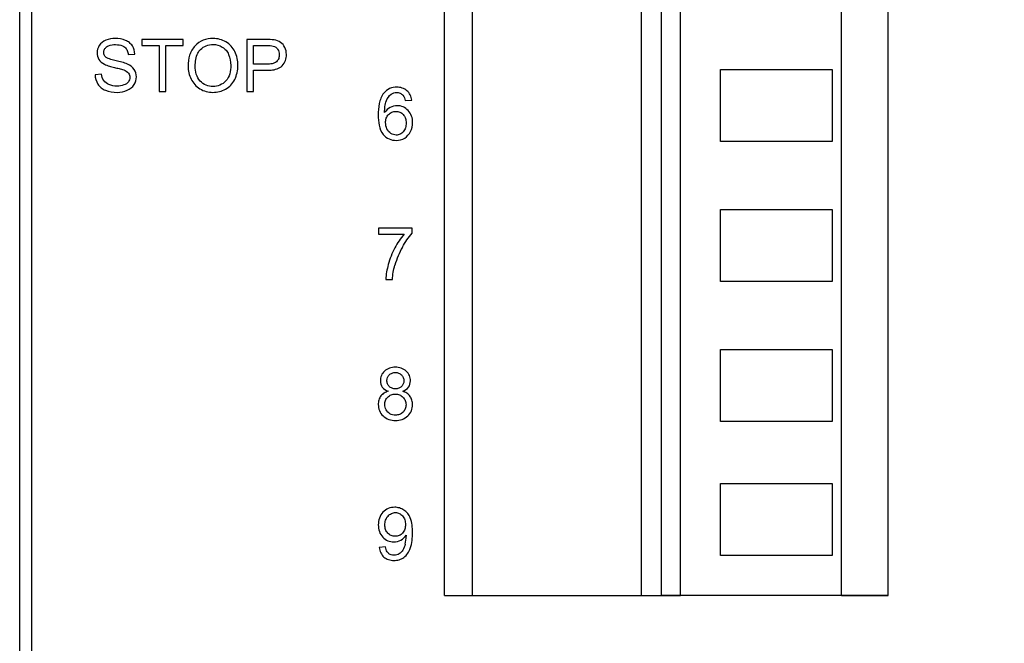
# Model space of a CAD drawing. Header units: millimetres. Extents: x 0 to 559, y 0 to 432.
# Tile 7 of 28: x 132 to 157, y 134 to 149. Entities that reach past the tile are written whole.
import ezdxf

# ---------------------------------------------------------------- set-up
doc = ezdxf.new("R2010")
doc.units = ezdxf.units.MM
doc.header["$LTSCALE"] = 2
doc.layers.add('DIMENSIONS', color=140, linetype='Continuous', lineweight=25)
doc.styles.add('SLDTEXTSTYLE0', font='TXT', dxfattribs={"width": 0.7})
doc.dimstyles.new('SLDDIMSTYLE1', dxfattribs={"dimtxt": 4.316016, "dimasz": 6.604, "dimexe": 0, "dimexo": 0.0625, "dimgap": 1.079004, "dimtad": 0, "dimtih": 1, "dimtoh": 1, "dimrnd": 1e-09, "dimzin": 12, "dimdsep": 46, "dimtxsty": 'SLDTEXTSTYLE0', "dimsah": 1, "dimcen": 0.09, "dimadec": 0, "dimazin": 3, "dimtfac": 1, "dimtofl": 0, "dimtmove": 0, "dimatfit": 3, "dimfxl": 0, "dimfrac": 2, "dimtolj": 1, "dimtzin": 12, "dimarcsym": 0})

# ---------------------------------------------------------------- blocks, each defined once
blk = doc.blocks.new('_D_1')
at = {"layer": 'DIMENSIONS'}
for p, q in [((159.013, 188.062), (179.913, 188.062)), ((173.563, 188.062), (173.563, 144.938)), ((167.15, 137.112), (165.701, 137.112)), ((165.701, 137.112), (165.701, 130.253)), ((179.976, 137.112), (181.425, 137.112)), ((181.425, 137.112), (181.425, 130.253)), ((165.701, 130.253), (167.15, 130.253)), ((181.425, 130.253), (179.976, 130.253)), ((173.563, 86.162), (173.563, 129.286)), ((156.163, 86.162), (179.913, 86.162))]:
    blk.add_line(p, q, dxfattribs=at)
for points in [[(173.563, 188.062), (172.547, 181.458), (174.579, 181.458)], [(173.563, 86.162), (174.579, 92.766), (172.547, 92.766)]]:
    blk.add_solid(points, dxfattribs=at)
at = {"layer": 'DIMENSIONS', "char_height": 4.2333, "attachment_point": 1, "style": 'SLDTEXTSTYLE0'}
for s, insert in [('101.9', (165.355, 143.535)), ('4.01', (167.15, 135.71))]:
    blk.add_mtext(s, dxfattribs=dict(at, insert=insert))

msp = doc.modelspace()

# ---------------------------------------------------------------- linework, layer by layer
for p, q in [((132.353, 95.063), (132.353, 185.066)), ((132.053, 96.079), (132.053, 182.59)), ((142.673, 134.813), (142.673, 166.397)), ((143.373, 134.813), (143.373, 166.397)), ((147.601, 134.813), (147.601, 166.397)), ((148.101, 134.813), (148.101, 166.397)), ((148.573, 134.813), (148.573, 166.397)), ((152.6, 134.813), (152.6, 166.312)), ((152.601, 134.813), (152.601, 166.397)), ((153.773, 134.813), (153.773, 166.397)), ((135.111, 148.713), (135.111, 148.56)), ((136.141, 148.713), (135.111, 148.713)), ((136.141, 148.56), (136.141, 148.713)), ((137.73, 148.713), (137.73, 147.413)), ((138.221, 148.713), (137.73, 148.713)), ((135.111, 148.56), (135.539, 148.56)), ((135.539, 148.56), (135.539, 147.413)), ((135.711, 148.56), (136.141, 148.56)), ((135.711, 147.413), (135.711, 148.56)), ((137.902, 148.56), (138.235, 148.56)), ((137.902, 148.095), (137.902, 148.56)), ((134.769, 148.335), (134.934, 148.347)), ((138.238, 148.095), (137.902, 148.095)), ((134.101, 147.845), (133.938, 147.831)), ((137.902, 147.942), (138.236, 147.942)), ((137.902, 147.413), (137.902, 147.942)), ((149.573, 147.962), (152.373, 147.962)), ((149.573, 146.162), (149.573, 147.962)), ((152.373, 147.962), (152.373, 146.162)), ((135.539, 147.413), (135.711, 147.413)), ((137.73, 147.413), (137.902, 147.413)), ((141.696, 147.183), (141.855, 147.195)), ((152.373, 146.162), (149.573, 146.162)), ((149.573, 144.462), (152.373, 144.462)), ((149.573, 142.662), (149.573, 144.462)), ((152.373, 144.462), (152.373, 142.662)), ((141.028, 143.997), (141.028, 143.843)), ((141.869, 143.997), (141.028, 143.997)), ((141.028, 143.843), (141.664, 143.843)), ((141.869, 143.872), (141.869, 143.997)), ((141.209, 142.713), (141.374, 142.713)), ((152.373, 142.662), (149.573, 142.662)), ((149.573, 140.962), (152.373, 140.962)), ((149.573, 139.162), (149.573, 140.962)), ((152.373, 140.962), (152.373, 139.162)), ((152.373, 139.162), (149.573, 139.162)), ((149.573, 137.612), (152.373, 137.612)), ((149.573, 135.812), (149.573, 137.612)), ((152.373, 137.612), (152.373, 135.812)), ((141.198, 136.028), (141.045, 136.014)), ((152.373, 135.812), (149.573, 135.812)), ((142.673, 134.813), (143.373, 134.813)), ((143.373, 134.813), (147.601, 134.813)), ((147.601, 134.813), (148.101, 134.813)), ((148.101, 134.813), (148.573, 134.813)), ((148.101, 134.812), (148.101, 134.813)), ((153.773, 134.812), (148.101, 134.812)), ((152.601, 134.813), (152.6, 134.813)), ((152.601, 134.813), (153.773, 134.813)), ((153.773, 134.813), (153.773, 134.812))]:
    msp.add_line(p, q)
for centre, radius, start, end in [((143.501, 142.47), 2.152, 150.7719, 163.7976), ((140.91, 136.293), 0.807, 346.0114, 359.9951), ((142.036, 136.318), 0.32, 178.7287, 184.4535)]:
    msp.add_arc(centre, radius, start, end)
for points in [[(134.446, 148.736), (134.365, 148.736), (134.282, 148.722), (134.207, 148.691)], [(134.7, 148.689), (134.621, 148.722), (134.532, 148.736), (134.446, 148.736)], [(138.418, 148.701), (138.353, 148.712), (138.287, 148.713), (138.221, 148.713)], [(134.044, 148.561), (134.009, 148.507), (133.988, 148.441), (133.988, 148.377)], [(134.207, 148.691), (134.143, 148.664), (134.082, 148.619), (134.044, 148.561)], [(134.934, 148.347), (134.931, 148.419), (134.909, 148.492), (134.87, 148.552)], [(136.889, 148.588), (136.969, 148.588), (137.052, 148.565), (137.12, 148.523)], [(138.579, 148.64), (138.532, 148.672), (138.475, 148.692), (138.418, 148.701)], [(138.504, 148.471), (138.531, 148.432), (138.545, 148.381), (138.545, 148.332)], [(138.682, 148.515), (138.658, 148.563), (138.623, 148.609), (138.579, 148.64)], [(138.723, 148.337), (138.723, 148.398), (138.709, 148.46), (138.682, 148.515)], [(133.988, 148.377), (133.988, 148.321), (134.003, 148.263), (134.033, 148.215)], [(134.033, 148.215), (134.066, 148.163), (134.118, 148.123), (134.172, 148.094)], [(137.277, 148.339), (137.316, 148.254), (137.331, 148.157), (137.331, 148.063)], [(137.509, 148.062), (137.509, 148.181), (137.485, 148.303), (137.432, 148.41)], [(134.919, 147.965), (134.879, 148.024), (134.816, 148.068), (134.751, 148.097)], [(136.265, 148.047), (136.265, 147.936), (136.291, 147.822), (136.34, 147.722)], [(137.429, 147.708), (137.484, 147.815), (137.509, 147.941), (137.509, 148.062)], [(133.938, 147.831), (133.94, 147.75), (133.965, 147.665), (134.009, 147.597)], [(134.154, 147.685), (134.122, 147.731), (134.107, 147.789), (134.101, 147.845)], [(134.655, 147.95), (134.698, 147.933), (134.743, 147.909), (134.772, 147.873)], [(134.807, 147.766), (134.807, 147.727), (134.794, 147.686), (134.77, 147.655)], [(134.772, 147.873), (134.795, 147.843), (134.807, 147.804), (134.807, 147.766)], [(134.914, 147.585), (134.951, 147.642), (134.973, 147.712), (134.973, 147.781)], [(134.973, 147.781), (134.973, 147.845), (134.955, 147.912), (134.919, 147.965)], [(134.285, 147.584), (134.234, 147.606), (134.185, 147.639), (134.154, 147.685)], [(134.485, 147.546), (134.417, 147.546), (134.347, 147.556), (134.285, 147.584)], [(134.658, 147.575), (134.604, 147.554), (134.543, 147.546), (134.485, 147.546)], [(134.77, 147.655), (134.743, 147.618), (134.701, 147.592), (134.658, 147.575)], [(134.743, 147.442), (134.81, 147.472), (134.873, 147.522), (134.914, 147.585)], [(134.197, 147.443), (134.289, 147.404), (134.392, 147.391), (134.493, 147.391)], [(134.493, 147.391), (134.578, 147.391), (134.665, 147.408), (134.743, 147.442)], [(136.887, 147.391), (136.995, 147.391), (137.107, 147.419), (137.203, 147.471)], [(141.223, 147.185), (141.248, 147.246), (141.288, 147.305), (141.342, 147.345)], [(141.342, 147.345), (141.38, 147.373), (141.429, 147.388), (141.476, 147.388)], [(141.635, 147.319), (141.669, 147.283), (141.685, 147.231), (141.696, 147.183)], [(141.319, 147.014), (141.262, 146.985), (141.213, 146.937), (141.178, 146.884)], [(141.494, 147.057), (141.434, 147.057), (141.372, 147.042), (141.319, 147.014)], [(141.237, 146.477), (141.215, 146.526), (141.203, 146.581), (141.203, 146.635)], [(141.824, 146.408), (141.86, 146.477), (141.878, 146.558), (141.878, 146.636)], [(141.336, 146.361), (141.293, 146.388), (141.258, 146.431), (141.237, 146.477)], [(141.468, 146.323), (141.422, 146.323), (141.375, 146.337), (141.336, 146.361)], [(141.471, 146.191), (141.543, 146.191), (141.618, 146.21), (141.68, 146.247)], [(141.68, 146.247), (141.741, 146.285), (141.792, 146.343), (141.824, 146.408)], [(141.664, 143.843), (141.574, 143.741), (141.499, 143.623), (141.435, 143.503)], [(141.623, 143.521), (141.693, 143.646), (141.771, 143.768), (141.869, 143.872)], [(141.435, 143.503), (141.364, 143.37), (141.308, 143.229), (141.269, 143.084)], [(141.269, 143.084), (141.237, 142.963), (141.212, 142.839), (141.209, 142.713)], [(141.374, 142.713), (141.382, 142.834), (141.401, 142.955), (141.434, 143.071)], [(141.072, 140.184), (141.072, 140.127), (141.088, 140.068), (141.12, 140.022)], [(141.776, 140.021), (141.808, 140.066), (141.824, 140.124), (141.824, 140.179)], [(141.12, 140.022), (141.155, 139.973), (141.211, 139.939), (141.268, 139.918)], [(141.632, 139.918), (141.687, 139.939), (141.741, 139.973), (141.776, 140.021)], [(141.215, 139.456), (141.195, 139.497), (141.183, 139.543), (141.183, 139.589)], [(141.312, 139.357), (141.271, 139.379), (141.236, 139.415), (141.215, 139.456)], [(141.449, 139.322), (141.402, 139.322), (141.353, 139.335), (141.312, 139.357)], [(141.406, 136.154), (141.468, 136.154), (141.532, 136.17), (141.585, 136.201)], [(141.585, 136.201), (141.637, 136.231), (141.684, 136.274), (141.716, 136.325)], [(141.633, 135.946), (141.611, 135.91), (141.579, 135.878), (141.543, 135.856)], [(141.693, 136.098), (141.68, 136.045), (141.663, 135.992), (141.633, 135.946)], [(141.543, 135.856), (141.505, 135.833), (141.458, 135.823), (141.414, 135.823)]]:
    msp.add_open_spline(points, degree=3)
for points, knots in [([(136.888, 148.736), (136.805, 148.736), (136.637, 148.711), (136.496, 148.613), (136.439, 148.553)], [0, 0, 0, 0, 0.50045, 1, 1, 1, 1]), ([(137.212, 148.65), (137.164, 148.679), (137.058, 148.723), (136.944, 148.736), (136.888, 148.736)], [0, 0, 0, 0, 0.499889, 1, 1, 1, 1]), ([(134.154, 148.389), (134.154, 148.415), (134.167, 148.47), (134.204, 148.51), (134.225, 148.526)], [0, 0, 0, 0, 0.499252, 1, 1, 1, 1]), ([(134.225, 148.526), (134.24, 148.539), (134.311, 148.577), (134.393, 148.584), (134.453, 148.584)], [0, 0, 0, 0, 0.250798, 1, 1, 1, 1]), ([(134.453, 148.584), (134.512, 148.584), (134.595, 148.575), (134.663, 148.533), (134.679, 148.521)], [0, 0, 0, 0, 0.748888, 1, 1, 1, 1]), ([(134.679, 148.521), (134.706, 148.498), (134.75, 148.44), (134.766, 148.37), (134.769, 148.335)], [0, 0, 0, 0, 0.499051, 1, 1, 1, 1]), ([(134.87, 148.552), (134.85, 148.583), (134.799, 148.638), (134.734, 148.674), (134.7, 148.689)], [0, 0, 0, 0, 0.499715, 1, 1, 1, 1]), ([(136.439, 148.553), (136.377, 148.487), (136.285, 148.321), (136.265, 148.138), (136.265, 148.047)], [0, 0, 0, 0, 0.498953, 1, 1, 1, 1]), ([(136.443, 148.044), (136.443, 148.1), (136.45, 148.213), (136.491, 148.359), (136.547, 148.437), (136.574, 148.462)], [0, 0, 0, 0, 0.37538, 0.749992, 1, 1, 1, 1]), ([(136.574, 148.462), (136.616, 148.502), (136.714, 148.568), (136.831, 148.588), (136.889, 148.588)], [0, 0, 0, 0, 0.500011, 1, 1, 1, 1]), ([(137.12, 148.523), (137.155, 148.501), (137.217, 148.447), (137.26, 148.376), (137.277, 148.339)], [0, 0, 0, 0, 0.499858, 1, 1, 1, 1]), ([(137.432, 148.41), (137.408, 148.459), (137.346, 148.552), (137.259, 148.622), (137.212, 148.65)], [0, 0, 0, 0, 0.500045, 1, 1, 1, 1]), ([(138.235, 148.56), (138.262, 148.56), (138.315, 148.559), (138.369, 148.555), (138.395, 148.548)], [0, 0, 0, 0, 0.500291, 1, 1, 1, 1]), ([(138.395, 148.548), (138.417, 148.542), (138.459, 148.523), (138.491, 148.49), (138.504, 148.471)], [0, 0, 0, 0, 0.499865, 1, 1, 1, 1]), ([(134.204, 148.273), (134.188, 148.288), (134.161, 148.323), (134.154, 148.367), (134.154, 148.389)], [0, 0, 0, 0, 0.499843, 1, 1, 1, 1]), ([(134.463, 148.18), (134.418, 148.191), (134.351, 148.207), (134.264, 148.238), (134.221, 148.258), (134.204, 148.273)], [0, 0, 0, 0, 0.50031, 0.750289, 1, 1, 1, 1]), ([(138.545, 148.332), (138.545, 148.3), (138.537, 148.235), (138.499, 148.179), (138.475, 148.157)], [0, 0, 0, 0, 0.501031, 1, 1, 1, 1]), ([(138.617, 148.057), (138.651, 148.094), (138.707, 148.183), (138.723, 148.286), (138.723, 148.337)], [0, 0, 0, 0, 0.499723, 1, 1, 1, 1]), ([(134.172, 148.094), (134.211, 148.074), (134.296, 148.045), (134.381, 148.023), (134.423, 148.013)], [0, 0, 0, 0, 0.499748, 1, 1, 1, 1]), ([(134.423, 148.013), (134.462, 148.004), (134.54, 147.984), (134.618, 147.964), (134.655, 147.95)], [0, 0, 0, 0, 0.500083, 1, 1, 1, 1]), ([(134.751, 148.097), (134.706, 148.118), (134.609, 148.145), (134.512, 148.169), (134.463, 148.18)], [0, 0, 0, 0, 0.499807, 1, 1, 1, 1]), ([(136.569, 147.673), (136.523, 147.722), (136.457, 147.843), (136.443, 147.977), (136.443, 148.044)], [0, 0, 0, 0, 0.49899, 1, 1, 1, 1]), ([(137.331, 148.063), (137.331, 147.993), (137.318, 147.854), (137.252, 147.726), (137.206, 147.675)], [0, 0, 0, 0, 0.501194, 1, 1, 1, 1]), ([(138.236, 147.942), (138.27, 147.942), (138.402, 147.947), (138.549, 147.983), (138.617, 148.057)], [0, 0, 0, 0, 0.253767, 1, 1, 1, 1]), ([(138.475, 148.157), (138.444, 148.13), (138.362, 148.1), (138.28, 148.095), (138.238, 148.095)], [0, 0, 0, 0, 0.498008, 1, 1, 1, 1]), ([(136.34, 147.722), (136.364, 147.672), (136.425, 147.579), (136.512, 147.508), (136.559, 147.479)], [0, 0, 0, 0, 0.500031, 1, 1, 1, 1]), ([(134.009, 147.597), (134.032, 147.563), (134.087, 147.5), (134.159, 147.459), (134.197, 147.443)], [0, 0, 0, 0, 0.499899, 1, 1, 1, 1]), ([(136.559, 147.479), (136.607, 147.45), (136.715, 147.404), (136.83, 147.391), (136.887, 147.391)], [0, 0, 0, 0, 0.49981, 1, 1, 1, 1]), ([(136.886, 147.538), (136.827, 147.538), (136.707, 147.558), (136.609, 147.63), (136.569, 147.673)], [0, 0, 0, 0, 0.500212, 1, 1, 1, 1]), ([(137.206, 147.675), (137.165, 147.631), (137.066, 147.558), (136.945, 147.538), (136.886, 147.538)], [0, 0, 0, 0, 0.499736, 1, 1, 1, 1]), ([(137.203, 147.471), (137.251, 147.498), (137.341, 147.566), (137.404, 147.659), (137.429, 147.708)], [0, 0, 0, 0, 0.499854, 1, 1, 1, 1]), ([(141.486, 147.519), (141.424, 147.519), (141.298, 147.498), (141.197, 147.418), (141.158, 147.37)], [0, 0, 0, 0, 0.500449, 1, 1, 1, 1]), ([(141.736, 147.432), (141.703, 147.462), (141.622, 147.507), (141.531, 147.519), (141.486, 147.519)], [0, 0, 0, 0, 0.499443, 1, 1, 1, 1]), ([(141.158, 147.37), (141.098, 147.296), (141.031, 147.108), (141.019, 146.918), (141.019, 146.822)], [0, 0, 0, 0, 0.498354, 1, 1, 1, 1]), ([(141.476, 147.388), (141.505, 147.388), (141.566, 147.377), (141.615, 147.34), (141.635, 147.319)], [0, 0, 0, 0, 0.500009, 1, 1, 1, 1]), ([(141.855, 147.195), (141.849, 147.24), (141.826, 147.329), (141.77, 147.403), (141.736, 147.432)], [0, 0, 0, 0, 0.500628, 1, 1, 1, 1]), ([(141.178, 146.884), (141.178, 146.935), (141.183, 147.036), (141.204, 147.137), (141.223, 147.185)], [0, 0, 0, 0, 0.500464, 1, 1, 1, 1]), ([(141.765, 146.939), (141.73, 146.975), (141.647, 147.038), (141.544, 147.057), (141.494, 147.057)], [0, 0, 0, 0, 0.500128, 1, 1, 1, 1]), ([(141.019, 146.822), (141.019, 146.737), (141.029, 146.569), (141.09, 146.401), (141.145, 146.337)], [0, 0, 0, 0, 0.501859, 1, 1, 1, 1]), ([(141.203, 146.635), (141.203, 146.672), (141.212, 146.746), (141.252, 146.812), (141.278, 146.838)], [0, 0, 0, 0, 0.500704, 1, 1, 1, 1]), ([(141.278, 146.838), (141.302, 146.862), (141.359, 146.903), (141.428, 146.916), (141.462, 146.916)], [0, 0, 0, 0, 0.500019, 1, 1, 1, 1]), ([(141.462, 146.916), (141.495, 146.916), (141.564, 146.904), (141.62, 146.862), (141.643, 146.838)], [0, 0, 0, 0, 0.500088, 1, 1, 1, 1]), ([(141.643, 146.838), (141.668, 146.81), (141.706, 146.741), (141.714, 146.664), (141.714, 146.626)], [0, 0, 0, 0, 0.498985, 1, 1, 1, 1]), ([(141.878, 146.636), (141.878, 146.691), (141.863, 146.802), (141.803, 146.899), (141.765, 146.939)], [0, 0, 0, 0, 0.500563, 1, 1, 1, 1]), ([(141.714, 146.626), (141.714, 146.586), (141.706, 146.506), (141.668, 146.434), (141.642, 146.404)], [0, 0, 0, 0, 0.500935, 1, 1, 1, 1]), ([(141.145, 146.337), (141.185, 146.291), (141.285, 146.213), (141.41, 146.191), (141.471, 146.191)], [0, 0, 0, 0, 0.499776, 1, 1, 1, 1]), ([(141.642, 146.404), (141.62, 146.38), (141.568, 146.336), (141.501, 146.323), (141.468, 146.323)], [0, 0, 0, 0, 0.500415, 1, 1, 1, 1]), ([(141.174, 140.422), (141.142, 140.392), (141.088, 140.318), (141.072, 140.228), (141.072, 140.184)], [0, 0, 0, 0, 0.499956, 1, 1, 1, 1]), ([(141.446, 140.519), (141.397, 140.519), (141.298, 140.507), (141.21, 140.456), (141.174, 140.422)], [0, 0, 0, 0, 0.500806, 1, 1, 1, 1]), ([(141.296, 140.329), (141.316, 140.348), (141.364, 140.379), (141.42, 140.388), (141.448, 140.388)], [0, 0, 0, 0, 0.499605, 1, 1, 1, 1]), ([(141.72, 140.419), (141.684, 140.453), (141.596, 140.506), (141.495, 140.519), (141.446, 140.519)], [0, 0, 0, 0, 0.499304, 1, 1, 1, 1]), ([(141.448, 140.388), (141.475, 140.388), (141.531, 140.379), (141.579, 140.347), (141.598, 140.327)], [0, 0, 0, 0, 0.500161, 1, 1, 1, 1]), ([(141.824, 140.179), (141.824, 140.224), (141.807, 140.315), (141.752, 140.389), (141.72, 140.419)], [0, 0, 0, 0, 0.499957, 1, 1, 1, 1]), ([(141.236, 140.189), (141.236, 140.215), (141.245, 140.268), (141.277, 140.311), (141.296, 140.329)], [0, 0, 0, 0, 0.499907, 1, 1, 1, 1]), ([(141.295, 140.038), (141.275, 140.057), (141.243, 140.105), (141.236, 140.161), (141.236, 140.189)], [0, 0, 0, 0, 0.49949, 1, 1, 1, 1]), ([(141.598, 140.327), (141.618, 140.308), (141.65, 140.262), (141.659, 140.207), (141.659, 140.18)], [0, 0, 0, 0, 0.499898, 1, 1, 1, 1]), ([(141.659, 140.18), (141.659, 140.154), (141.65, 140.1), (141.619, 140.056), (141.6, 140.037)], [0, 0, 0, 0, 0.499978, 1, 1, 1, 1]), ([(141.268, 139.918), (141.232, 139.909), (141.162, 139.881), (141.106, 139.831), (141.084, 139.801)], [0, 0, 0, 0, 0.500492, 1, 1, 1, 1]), ([(141.257, 139.775), (141.281, 139.799), (141.34, 139.839), (141.41, 139.849), (141.444, 139.849)], [0, 0, 0, 0, 0.499682, 1, 1, 1, 1]), ([(141.449, 139.98), (141.421, 139.98), (141.364, 139.987), (141.315, 140.018), (141.295, 140.038)], [0, 0, 0, 0, 0.500656, 1, 1, 1, 1]), ([(141.444, 139.849), (141.479, 139.849), (141.55, 139.838), (141.61, 139.798), (141.635, 139.774)], [0, 0, 0, 0, 0.500225, 1, 1, 1, 1]), ([(141.6, 140.037), (141.581, 140.018), (141.533, 139.987), (141.477, 139.98), (141.449, 139.98)], [0, 0, 0, 0, 0.499387, 1, 1, 1, 1]), ([(141.814, 139.792), (141.792, 139.823), (141.736, 139.875), (141.667, 139.907), (141.632, 139.918)], [0, 0, 0, 0, 0.499509, 1, 1, 1, 1]), ([(141.084, 139.801), (141.062, 139.771), (141.028, 139.702), (141.02, 139.627), (141.02, 139.589)], [0, 0, 0, 0, 0.49948, 1, 1, 1, 1]), ([(141.183, 139.589), (141.183, 139.623), (141.193, 139.692), (141.233, 139.751), (141.257, 139.775)], [0, 0, 0, 0, 0.500365, 1, 1, 1, 1]), ([(141.635, 139.774), (141.66, 139.749), (141.701, 139.689), (141.713, 139.618), (141.713, 139.583)], [0, 0, 0, 0, 0.499694, 1, 1, 1, 1]), ([(141.877, 139.585), (141.877, 139.622), (141.868, 139.695), (141.835, 139.763), (141.814, 139.792)], [0, 0, 0, 0, 0.500271, 1, 1, 1, 1]), ([(141.02, 139.589), (141.02, 139.537), (141.038, 139.43), (141.1, 139.341), (141.138, 139.305)], [0, 0, 0, 0, 0.500185, 1, 1, 1, 1]), ([(141.638, 139.396), (141.614, 139.372), (141.554, 139.332), (141.484, 139.322), (141.449, 139.322)], [0, 0, 0, 0, 0.499545, 1, 1, 1, 1]), ([(141.713, 139.583), (141.713, 139.549), (141.702, 139.479), (141.663, 139.42), (141.638, 139.396)], [0, 0, 0, 0, 0.500407, 1, 1, 1, 1]), ([(141.759, 139.305), (141.796, 139.341), (141.859, 139.428), (141.877, 139.533), (141.877, 139.585)], [0, 0, 0, 0, 0.499923, 1, 1, 1, 1]), ([(141.138, 139.305), (141.178, 139.265), (141.278, 139.205), (141.392, 139.191), (141.448, 139.191)], [0, 0, 0, 0, 0.499212, 1, 1, 1, 1]), ([(141.448, 139.191), (141.505, 139.191), (141.619, 139.205), (141.718, 139.266), (141.759, 139.305)], [0, 0, 0, 0, 0.500734, 1, 1, 1, 1]), ([(141.137, 136.898), (141.097, 136.857), (141.035, 136.754), (141.021, 136.637), (141.021, 136.58)], [0, 0, 0, 0, 0.499232, 1, 1, 1, 1]), ([(141.43, 137.019), (141.376, 137.019), (141.266, 137.001), (141.175, 136.937), (141.137, 136.898)], [0, 0, 0, 0, 0.500188, 1, 1, 1, 1]), ([(141.661, 136.95), (141.627, 136.972), (141.552, 137.008), (141.47, 137.019), (141.43, 137.019)], [0, 0, 0, 0, 0.49999, 1, 1, 1, 1]), ([(141.821, 136.755), (141.804, 136.794), (141.761, 136.869), (141.697, 136.927), (141.661, 136.95)], [0, 0, 0, 0, 0.500214, 1, 1, 1, 1]), ([(141.185, 136.574), (141.185, 136.615), (141.195, 136.697), (141.237, 136.77), (141.264, 136.8)], [0, 0, 0, 0, 0.500672, 1, 1, 1, 1]), ([(141.264, 136.8), (141.287, 136.826), (141.343, 136.871), (141.414, 136.887), (141.449, 136.887)], [0, 0, 0, 0, 0.500524, 1, 1, 1, 1]), ([(141.449, 136.887), (141.482, 136.887), (141.549, 136.873), (141.602, 136.83), (141.625, 136.806)], [0, 0, 0, 0, 0.499623, 1, 1, 1, 1]), ([(141.625, 136.806), (141.651, 136.777), (141.69, 136.706), (141.699, 136.627), (141.699, 136.588)], [0, 0, 0, 0, 0.499116, 1, 1, 1, 1]), ([(141.876, 136.39), (141.876, 136.452), (141.87, 136.575), (141.845, 136.699), (141.821, 136.755)], [0, 0, 0, 0, 0.50055, 1, 1, 1, 1]), ([(141.021, 136.58), (141.021, 136.524), (141.035, 136.411), (141.094, 136.311), (141.133, 136.271)], [0, 0, 0, 0, 0.500736, 1, 1, 1, 1]), ([(141.26, 136.372), (141.234, 136.399), (141.195, 136.464), (141.185, 136.538), (141.185, 136.574)], [0, 0, 0, 0, 0.499317, 1, 1, 1, 1]), ([(141.699, 136.588), (141.699, 136.549), (141.691, 136.471), (141.653, 136.4), (141.627, 136.372)], [0, 0, 0, 0, 0.501122, 1, 1, 1, 1]), ([(141.133, 136.271), (141.168, 136.235), (141.252, 136.172), (141.355, 136.154), (141.406, 136.154)], [0, 0, 0, 0, 0.500011, 1, 1, 1, 1]), ([(141.445, 136.295), (141.411, 136.295), (141.341, 136.307), (141.283, 136.348), (141.26, 136.372)], [0, 0, 0, 0, 0.500162, 1, 1, 1, 1]), ([(141.627, 136.372), (141.604, 136.348), (141.547, 136.306), (141.479, 136.295), (141.445, 136.295)], [0, 0, 0, 0, 0.499776, 1, 1, 1, 1]), ([(141.821, 135.993), (141.844, 136.056), (141.87, 136.189), (141.876, 136.323), (141.876, 136.39)], [0, 0, 0, 0, 0.499658, 1, 1, 1, 1]), ([(141.045, 136.014), (141.05, 135.969), (141.072, 135.88), (141.127, 135.805), (141.161, 135.775)], [0, 0, 0, 0, 0.500665, 1, 1, 1, 1]), ([(141.272, 135.871), (141.261, 135.881), (141.223, 135.926), (141.206, 135.985), (141.198, 136.028)], [0, 0, 0, 0, 0.251096, 1, 1, 1, 1]), ([(141.66, 135.768), (141.698, 135.796), (141.764, 135.864), (141.805, 135.949), (141.821, 135.993)], [0, 0, 0, 0, 0.499594, 1, 1, 1, 1]), ([(141.161, 135.775), (141.194, 135.746), (141.275, 135.702), (141.366, 135.691), (141.41, 135.691)], [0, 0, 0, 0, 0.499256, 1, 1, 1, 1]), ([(141.414, 135.823), (141.388, 135.823), (141.337, 135.829), (141.291, 135.854), (141.272, 135.871)], [0, 0, 0, 0, 0.500647, 1, 1, 1, 1]), ([(141.41, 135.691), (141.455, 135.691), (141.544, 135.702), (141.625, 135.742), (141.66, 135.768)], [0, 0, 0, 0, 0.500253, 1, 1, 1, 1])]:
    msp.add_open_spline(points, degree=3, knots=knots)

# ---------------------------------------------------------------- dimensions: what is measured, and where the dimension line sits
at = {"layer": 'DIMENSIONS'}
dim = msp.add_linear_dim(base=(173.563, 86.162), p1=(156.473, 188.062), p2=(153.623, 86.162), angle=90, dimstyle='SLDDIMSTYLE1', dxfattribs=at)
dim.commit()
dim.dimension.update_dxf_attribs({"geometry": '_D_1', "text_midpoint": (173.563, 137.112), "dimtype": 160})

doc.saveas('drawing.dxf')
